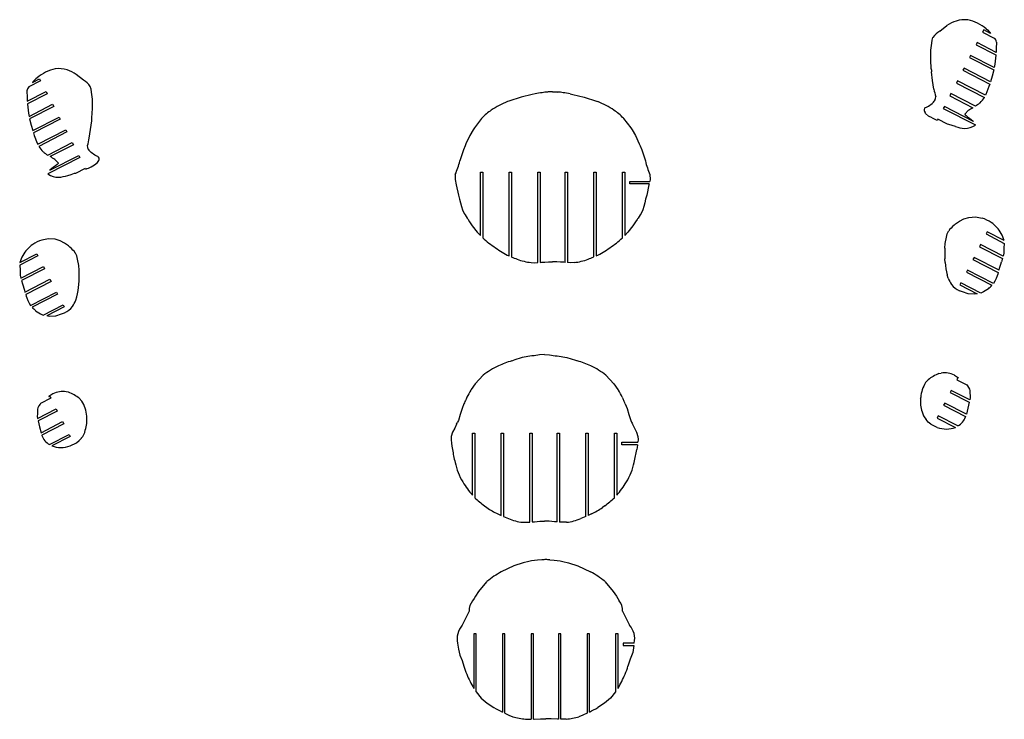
# Model space of a CAD drawing. Extents: x -545 to 865, y -1806 to 2117.
# Tile 8 of 12: x -545 to -132, y -851 to -558. Entities that reach past the tile are written whole.
import ezdxf

# ---------------------------------------------------------------- set-up
doc = ezdxf.new("R2010")
doc.units = 0
doc.layers.get('0').update_dxf_attribs({"linetype": 'CONTINUOUS'})

msp = doc.modelspace()

# ---------------------------------------------------------------- linework, layer by layer
at = {"color": 7, "linetype": 'CONTINUOUS'}
for p, q in [((-159.38, -563.07), (-156.34, -560.7)), ((-140.98, -562.55), (-141.44, -563.44)), ((-141.44, -563.44), (-136.52, -565.97)), ((-138.09, -564.03), (-140.98, -562.55)), ((-139.93, -562.14), (-139.44, -562.59)), ((-139.44, -562.59), (-138.36, -563.71)), ((-138.36, -563.71), (-138.09, -564.03)), ((-163.08, -571.09), (-162.71, -568.11)), ((-143.72, -567.89), (-144.18, -568.78)), ((-144.18, -568.78), (-135.86, -573.05)), ((-135.81, -571.95), (-143.72, -567.89)), ((-135.86, -573.05), (-135.87, -573.16)), ((-162.91, -578.92), (-163.09, -574.99)), ((-146.46, -573.23), (-146.91, -574.12)), ((-146.91, -574.12), (-136.78, -579.32)), ((-136.59, -578.29), (-146.46, -573.23)), ((-136.35, -576.91), (-136.59, -578.29)), ((-135.87, -573.16), (-136.35, -576.91)), ((-517.89, -583.54), (-520.93, -581.17)), ((-162.34, -583.8), (-162.81, -580.16)), ((-149.2, -578.57), (-149.65, -579.46)), ((-149.65, -579.46), (-138.44, -585.21)), ((-138.11, -584.25), (-149.2, -578.57)), ((-136.78, -579.32), (-137.47, -581.95)), ((-535.83, -583.91), (-540.75, -586.44)), ((-539.18, -584.5), (-536.29, -583.02)), ((-538.91, -584.18), (-539.18, -584.5)), ((-537.83, -583.06), (-538.91, -584.18)), ((-537.34, -582.61), (-537.83, -583.06)), ((-536.29, -583.02), (-535.83, -583.91)), ((-161.79, -587.38), (-162.34, -583.8)), ((-151.94, -583.91), (-152.39, -584.79)), ((-152.39, -584.79), (-140.67, -590.81)), ((-140.2, -589.93), (-151.94, -583.91)), ((-138.44, -585.21), (-138.76, -586.21)), ((-137.47, -581.95), (-138.11, -584.25)), ((-541.46, -592.42), (-533.55, -588.36)), ((-533.1, -589.25), (-541.41, -593.52)), ((-533.55, -588.36), (-533.1, -589.25)), ((-514.19, -591.56), (-514.56, -588.58)), ((-328.8, -589.37), (-329.98, -589.58)), ((-321.47, -588.45), (-323.06, -588.51)), ((-321.47, -588.45), (-319.87, -588.51)), ((-314.14, -589.37), (-312.96, -589.58)), ((-154.68, -589.24), (-155.13, -590.13)), ((-144.43, -594.5), (-154.68, -589.24)), ((-140.01, -589.52), (-140.2, -589.93)), ((-138.76, -586.21), (-140.01, -589.52)), ((-541.41, -593.52), (-541.4, -593.63)), ((-541.4, -593.63), (-540.92, -597.38)), ((-339.86, -592.35), (-340.38, -592.57)), ((-334.65, -590.69), (-339.86, -592.35)), ((-329.98, -589.58), (-334.65, -590.69)), ((-312.96, -589.58), (-308.29, -590.69)), ((-308.29, -590.69), (-303.08, -592.35)), ((-303.08, -592.35), (-302.56, -592.57)), ((-155.13, -590.13), (-145.45, -595.1)), ((-540.92, -597.38), (-540.68, -598.76)), ((-540.68, -598.76), (-530.81, -593.7)), ((-530.36, -594.59), (-540.49, -599.79)), ((-530.81, -593.7), (-530.36, -594.59)), ((-514.36, -599.39), (-514.18, -595.46)), ((-165.27, -597.53), (-165.52, -597.18)), ((-157.41, -594.58), (-157.87, -595.47)), ((-157.87, -595.47), (-144.47, -602.35)), ((-145.25, -600.83), (-157.41, -594.58)), ((-147.43, -596.33), (-148.75, -597.66)), ((-540.49, -599.79), (-539.8, -602.42)), ((-539.16, -604.72), (-528.07, -599.04)), ((-527.62, -599.93), (-538.84, -605.68)), ((-528.07, -599.04), (-527.62, -599.93)), ((-514.93, -604.27), (-514.46, -600.63)), ((-351.21, -599.61), (-354.24, -603.55)), ((-351.1, -599.48), (-351.21, -599.61)), ((-291.84, -599.48), (-291.73, -599.61)), ((-291.73, -599.61), (-288.7, -603.55)), ((-160.15, -599.92), (-160.36, -600.32)), ((-156.11, -601.99), (-160.15, -599.92)), ((-147.59, -599.03), (-146.85, -599.52)), ((-539.8, -602.42), (-539.16, -604.72)), ((-538.84, -605.68), (-538.51, -606.68)), ((-537.07, -610.4), (-525.33, -604.38)), ((-524.88, -605.26), (-536.6, -611.28)), ((-525.33, -604.38), (-524.88, -605.26)), ((-515.48, -607.85), (-514.93, -604.27)), ((-354.8, -604.35), (-356.13, -606.77)), ((-354.24, -603.55), (-354.8, -604.35)), ((-288.7, -603.55), (-288.14, -604.35)), ((-288.14, -604.35), (-286.81, -606.77)), ((-155.62, -602.1), (-156.11, -601.99)), ((-538.51, -606.68), (-537.26, -609.99)), ((-537.26, -609.99), (-537.07, -610.4)), ((-532.84, -614.97), (-522.59, -609.71)), ((-522.59, -609.71), (-522.14, -610.6)), ((-356.13, -606.77), (-357.74, -610.2)), ((-286.81, -606.77), (-285.2, -610.2)), ((-522.14, -610.6), (-531.82, -615.57)), ((-357.74, -610.2), (-358.13, -611.12)), ((-285.2, -610.2), (-284.81, -611.12)), ((-519.4, -615.94), (-532.8, -622.82)), ((-532.02, -621.3), (-519.86, -615.05)), ((-529.84, -616.8), (-528.52, -618.13)), ((-519.86, -615.05), (-519.4, -615.94)), ((-512, -618), (-511.75, -617.65)), ((-529.68, -619.5), (-530.42, -619.99)), ((-521.65, -622.57), (-521.16, -622.46)), ((-521.16, -622.46), (-517.12, -620.39)), ((-517.12, -620.39), (-516.91, -620.79)), ((-351.69, -622.13), (-350.69, -622.13)), ((-351.69, -648.59), (-351.69, -622.13)), ((-350.69, -622.13), (-350.69, -649.59)), ((-339.69, -622.13), (-338.69, -622.13)), ((-339.69, -657.13), (-339.69, -622.13)), ((-338.69, -622.13), (-338.69, -657.58)), ((-327.69, -622.13), (-326.69, -622.13)), ((-327.69, -659.94), (-327.69, -622.13)), ((-326.69, -622.13), (-326.69, -659.86)), ((-316.25, -622.13), (-315.25, -622.13)), ((-316.25, -659.86), (-316.25, -622.13)), ((-315.25, -622.13), (-315.25, -659.94)), ((-304.25, -622.13), (-303.25, -622.13)), ((-304.25, -657.58), (-304.25, -622.13)), ((-303.25, -622.13), (-303.25, -657.13)), ((-292.25, -649.59), (-292.25, -622.13)), ((-292.25, -622.13), (-291.25, -622.13)), ((-291.25, -622.13), (-291.25, -648.59)), ((-289.13, -625.96), (-280.79, -625.96)), ((-289.13, -626.96), (-289.13, -625.96)), ((-281.02, -626.96), (-289.13, -626.96)), ((-360.88, -631.72), (-360.41, -633.39)), ((-282.06, -631.72), (-282.53, -633.39)), ((-149.24, -641.64), (-147.19, -640.99)), ((-355.1, -644.56), (-353, -647.16)), ((-353, -647.16), (-351.69, -648.59)), ((-289.94, -647.16), (-291.25, -648.59)), ((-287.84, -644.56), (-289.94, -647.16)), ((-139.54, -647.06), (-140, -647.95)), ((-132.46, -650.69), (-139.54, -647.06)), ((-527.71, -650.83), (-529.76, -650.19)), ((-140, -647.95), (-132.34, -651.88)), ((-157.21, -653.96), (-157.12, -651.92)), ((-142.28, -652.4), (-142.73, -653.29)), ((-142.73, -653.29), (-133.13, -658.22)), ((-132.87, -657.22), (-142.28, -652.4)), ((-536.95, -657.14), (-544.61, -661.07)), ((-544.49, -659.89), (-537.41, -656.25)), ((-537.41, -656.25), (-536.95, -657.14)), ((-323.2, -659.65), (-321.47, -659.6)), ((-319.73, -659.65), (-321.47, -659.6)), ((-157.1, -659.85), (-157.23, -658.37)), ((-145.02, -657.74), (-145.47, -658.63)), ((-145.47, -658.63), (-134.86, -664.07)), ((-134.56, -663.1), (-145.02, -657.74)), ((-133.13, -658.22), (-133.51, -659.65)), ((-132.6, -655.96), (-132.87, -657.22)), ((-544.08, -666.42), (-534.67, -661.59)), ((-534.21, -662.48), (-543.82, -667.41)), ((-534.67, -661.59), (-534.21, -662.48)), ((-519.74, -663.15), (-519.83, -661.11)), ((-326.69, -659.86), (-326.12, -659.81)), ((-326.12, -659.81), (-324.72, -659.74)), ((-324.72, -659.74), (-323.2, -659.65)), ((-318.22, -659.74), (-319.73, -659.65)), ((-316.82, -659.81), (-318.22, -659.74)), ((-316.25, -659.86), (-316.82, -659.81)), ((-147.76, -663.07), (-148.21, -663.96)), ((-136.87, -668.66), (-147.76, -663.07)), ((-544.35, -665.16), (-544.08, -666.42)), ((-543.82, -667.41), (-543.44, -668.85)), ((-542.39, -672.3), (-531.93, -666.93)), ((-531.48, -667.82), (-542.09, -673.27)), ((-531.93, -666.93), (-531.48, -667.82)), ((-519.85, -669.05), (-519.72, -667.56)), ((-155.86, -666.46), (-156.25, -665.06)), ((-148.21, -663.96), (-137.57, -669.43)), ((-135.33, -665.5), (-135.73, -666.52)), ((-149.85, -672.2), (-151.1, -671.73)), ((-150.5, -668.41), (-150.95, -669.3)), ((-150.95, -669.3), (-143.73, -673.01)), ((-142.2, -672.67), (-150.5, -668.41)), ((-541.62, -674.7), (-541.22, -675.72)), ((-540.08, -677.86), (-529.19, -672.27)), ((-528.74, -673.16), (-539.38, -678.62)), ((-529.19, -672.27), (-528.74, -673.16)), ((-521.09, -675.66), (-520.7, -674.25)), ((-144.17, -673.05), (-144.95, -673.13)), ((-534.75, -681.86), (-526.45, -677.61)), ((-526, -678.5), (-533.22, -682.2)), ((-526.45, -677.61), (-526, -678.5)), ((-532.78, -682.24), (-532, -682.32)), ((-527.1, -681.4), (-525.85, -680.93)), ((-334.18, -699.68), (-337.72, -700.74)), ((-330.13, -699), (-334.18, -699.68)), ((-329.26, -698.88), (-330.13, -699)), ((-326.91, -698.53), (-329.26, -698.88)), ((-324.83, -698.34), (-326.91, -698.53)), ((-324.83, -698.34), (-322.74, -698.53)), ((-322.74, -698.53), (-320.39, -698.88)), ((-320.39, -698.88), (-319.52, -699)), ((-319.52, -699), (-315.47, -699.68)), ((-315.47, -699.68), (-311.93, -700.74)), ((-350.52, -707.08), (-353.84, -710.62)), ((-299.13, -707.08), (-295.81, -710.62)), ((-165.31, -710.17), (-164.23, -708.95)), ((-159.76, -706.37), (-158.73, -706.19)), ((-151.81, -708.06), (-152.26, -708.95)), ((-152.26, -708.95), (-148.06, -711.11)), ((-151.52, -708.21), (-151.81, -708.06)), ((-355.53, -713.02), (-355.74, -713.34)), ((-353.84, -710.62), (-355.53, -713.02)), ((-295.81, -710.62), (-294.12, -713.02)), ((-294.12, -713.02), (-293.91, -713.34)), ((-148.06, -711.11), (-147.81, -711.47)), ((-531.64, -716.7), (-535.84, -718.86)), ((-532.38, -715.96), (-532.09, -715.81)), ((-532.09, -715.81), (-531.64, -716.7)), ((-524.14, -714.13), (-525.17, -713.95)), ((-518.59, -717.92), (-519.67, -716.71)), ((-357.35, -716.28), (-357.72, -717.09)), ((-292.3, -716.28), (-291.93, -717.09)), ((-167.37, -716.7), (-167.34, -716.38)), ((-154.55, -713.4), (-155, -714.29)), ((-155, -714.29), (-146.99, -718.4)), ((-146.74, -717.4), (-154.55, -713.4)), ((-537.16, -725.16), (-529.35, -721.15)), ((-535.84, -718.86), (-536.09, -719.23)), ((-529.35, -721.15), (-528.9, -722.04)), ((-358.62, -719.07), (-359.35, -721)), ((-291.03, -719.07), (-290.3, -721)), ((-157.29, -718.74), (-157.74, -719.63)), ((-157.74, -719.63), (-148.52, -724.36)), ((-148.22, -723.39), (-157.29, -718.74)), ((-528.9, -722.04), (-536.91, -726.15)), ((-516.53, -724.45), (-516.56, -724.13)), ((-160.02, -724.07), (-160.48, -724.96)), ((-160.48, -724.96), (-152.8, -728.91)), ((-151.8, -728.3), (-160.02, -724.07)), ((-148.52, -724.36), (-148.58, -724.5)), ((-535.68, -731.14), (-526.62, -726.49)), ((-526.16, -727.38), (-535.38, -732.11)), ((-526.62, -726.49), (-526.16, -727.38)), ((-360.93, -726.07), (-361.24, -726.73)), ((-288.72, -726.07), (-288.41, -726.73)), ((-163.02, -727.63), (-163.13, -727.57)), ((-160.47, -728.87), (-163.02, -727.63)), ((-535.38, -732.11), (-535.32, -732.26)), ((-532.1, -736.05), (-523.88, -731.83)), ((-523.42, -732.72), (-531.1, -736.66)), ((-523.88, -731.83), (-523.42, -732.72)), ((-355.05, -731.3), (-354.05, -731.3)), ((-355.05, -757.26), (-355.05, -731.3)), ((-354.05, -731.3), (-354.05, -758.32)), ((-343.05, -731.3), (-342.05, -731.3)), ((-343.05, -765.75), (-343.05, -731.3)), ((-342.05, -731.3), (-342.05, -766.22)), ((-331.05, -731.3), (-330.05, -731.3)), ((-331.05, -768.57), (-331.05, -731.3)), ((-330.05, -731.3), (-330.05, -768.47)), ((-319.6, -731.3), (-318.6, -731.3)), ((-319.6, -768.47), (-319.6, -731.3)), ((-318.6, -731.3), (-318.6, -768.57)), ((-307.6, -731.3), (-306.6, -731.3)), ((-307.6, -766.22), (-307.6, -731.3)), ((-306.6, -731.3), (-306.6, -765.75)), ((-295.6, -758.32), (-295.6, -731.3)), ((-295.6, -731.3), (-294.6, -731.3)), ((-294.6, -731.3), (-294.6, -757.26)), ((-523.43, -736.62), (-520.88, -735.38)), ((-520.88, -735.38), (-520.77, -735.32)), ((-292.48, -735.13), (-285.78, -735.13)), ((-292.48, -736.13), (-292.48, -735.13)), ((-285.93, -736.13), (-292.48, -736.13)), ((-350.02, -761.71), (-349.02, -762.45)), ((-299.63, -761.71), (-300.63, -762.45)), ((-344.42, -765.11), (-343.05, -765.75)), ((-342.05, -766.22), (-339.95, -767.07)), ((-307.6, -766.22), (-309.7, -767.07)), ((-305.23, -765.11), (-306.6, -765.75)), ((-334.02, -768.6), (-331.05, -768.57)), ((-330.05, -768.47), (-329.6, -768.42)), ((-329.6, -768.42), (-329.02, -768.39)), ((-329.02, -768.39), (-326.78, -768.15)), ((-326.78, -768.15), (-324.83, -768.11)), ((-322.88, -768.15), (-324.83, -768.11)), ((-320.63, -768.39), (-322.88, -768.15)), ((-320.06, -768.42), (-320.63, -768.39)), ((-319.6, -768.47), (-320.06, -768.42)), ((-315.63, -768.6), (-318.6, -768.57)), ((-337.64, -786.85), (-342.98, -789.35)), ((-333.76, -785.56), (-337.64, -786.85)), ((-331.4, -785), (-333.76, -785.56)), ((-330.24, -784.77), (-331.4, -785)), ((-327.8, -784.47), (-330.24, -784.77)), ((-325.99, -784.34), (-327.8, -784.47)), ((-322.59, -784.34), (-320.78, -784.47)), ((-320.78, -784.47), (-318.34, -784.77)), ((-318.34, -784.77), (-317.18, -785)), ((-317.18, -785), (-314.82, -785.56)), ((-314.82, -785.56), (-310.94, -786.85)), ((-310.94, -786.85), (-305.6, -789.35)), ((-349.09, -793.45), (-352.44, -797.56)), ((-348.95, -793.3), (-349.09, -793.45)), ((-299.63, -793.3), (-299.49, -793.45)), ((-299.49, -793.45), (-296.14, -797.56)), ((-352.44, -797.56), (-353.82, -799.58)), ((-296.14, -797.56), (-294.76, -799.58)), ((-356.63, -806.3), (-359.29, -811.69)), ((-291.95, -806.3), (-289.29, -811.69)), ((-353.51, -815.3), (-354.51, -815.3)), ((-354.51, -815.3), (-354.51, -838.08)), ((-353.51, -839.61), (-353.51, -815.3)), ((-341.51, -815.3), (-342.51, -815.3)), ((-342.51, -815.3), (-342.51, -848.01)), ((-341.51, -848.52), (-341.51, -815.3)), ((-329.51, -815.3), (-330.51, -815.3)), ((-330.51, -815.3), (-330.51, -851)), ((-329.51, -851.03), (-329.51, -815.3)), ((-318.07, -815.3), (-319.07, -815.3)), ((-319.07, -815.3), (-319.07, -851.03)), ((-318.07, -851), (-318.07, -815.3)), ((-306.07, -815.3), (-307.07, -815.3)), ((-307.07, -815.3), (-307.07, -848.52)), ((-306.07, -848.01), (-306.07, -815.3)), ((-294.07, -815.3), (-295.07, -815.3)), ((-295.07, -815.3), (-295.07, -839.61)), ((-294.07, -838.08), (-294.07, -815.3)), ((-287.3, -819.12), (-291.95, -819.12)), ((-291.95, -819.12), (-291.95, -820.12)), ((-291.95, -820.12), (-287.46, -820.12)), ((-348.84, -844.25), (-346.02, -846.12)), ((-299.74, -844.25), (-302.56, -846.12)), ((-332.79, -850.93), (-330.51, -851)), ((-329.51, -851.03), (-329.13, -851.03)), ((-329.13, -851.03), (-326.48, -850.87)), ((-319.45, -851.03), (-322.1, -850.87)), ((-319.07, -851.03), (-319.45, -851.03)), ((-315.79, -850.93), (-318.07, -851))]:
    msp.add_line(p, q, dxfattribs=at)
at = {"color": 7, "linetype": 'CONTINUOUS', "flags": 128}
for points in [[(-162.71, -568.11), (-162.56, -566.89), (-162.2, -565.73)], [(-135.61, -567.64), (-135.73, -570.4), (-135.81, -571.95)], [(-163.09, -574.99), (-163.08, -574.04), (-163.08, -573.04), (-163.08, -571.09)], [(-541.66, -588.11), (-541.54, -590.87), (-541.46, -592.42)], [(-514.56, -588.58), (-514.71, -587.36), (-515.08, -586.2)], [(-323.06, -588.51), (-323.36, -588.54), (-323.65, -588.57)], [(-319.87, -588.51), (-319.58, -588.54), (-319.29, -588.57)], [(-514.18, -595.46), (-514.19, -594.51), (-514.19, -593.51), (-514.19, -591.56)], [(-165.7, -595.35), (-165.55, -595.17), (-165.36, -595.04), (-164.94, -594.86), (-164.11, -594.45), (-162.6, -593.42)], [(-161.36, -591.99), (-161.14, -591.23), (-161.01, -590.45)], [(-162.55, -599.35), (-164.02, -598.61), (-165.27, -597.53)], [(-148.75, -597.66), (-148.8, -597.77), (-148.81, -597.89), (-148.77, -598), (-148.7, -598.1), (-148.33, -598.41), (-147.96, -598.73), (-147.59, -599.03)], [(-143.5, -593.86), (-143.95, -594.18), (-144.43, -594.5)], [(-146.85, -599.52), (-145.34, -600.73), (-145.25, -600.83)], [(-152.77, -603.01), (-154.22, -602.58), (-155.62, -602.1)], [(-515.91, -612.46), (-516.13, -611.7), (-516.26, -610.92)], [(-511.57, -615.82), (-511.72, -615.64), (-511.91, -615.51), (-512.33, -615.33), (-513.16, -614.92), (-514.67, -613.89)], [(-358.13, -611.12), (-358.76, -612.77), (-359.36, -614.43)], [(-284.81, -611.12), (-284.18, -612.77), (-283.58, -614.43)], [(-533.77, -614.33), (-533.32, -614.65), (-532.84, -614.97)], [(-528.52, -618.13), (-528.47, -618.24), (-528.46, -618.36), (-528.5, -618.47), (-528.57, -618.57), (-528.94, -618.88), (-529.31, -619.2), (-529.68, -619.5)], [(-514.72, -619.82), (-513.25, -619.08), (-512, -618)], [(-359.36, -614.43), (-359.9, -616.09), (-360.32, -617.4)], [(-283.58, -614.43), (-283.04, -616.09), (-282.62, -617.4)], [(-530.42, -619.99), (-531.93, -621.2), (-532.02, -621.3)], [(-524.5, -623.48), (-523.05, -623.05), (-521.65, -622.57)], [(-362.21, -623), (-362.27, -625.21), (-361.82, -627.38), (-360.88, -631.72)], [(-280.73, -623), (-280.67, -625.21), (-280.79, -625.96)], [(-281.02, -626.96), (-281.12, -627.38), (-282.06, -631.72)], [(-360.41, -633.39), (-360.02, -634.91), (-359.66, -636.43), (-359.19, -637.92), (-358.51, -639.32), (-358.11, -639.99), (-357.67, -640.64), (-357.23, -641.29), (-357.02, -641.62), (-356.81, -641.95), (-356.23, -642.81), (-355.68, -643.64), (-355.1, -644.56)], [(-282.53, -633.39), (-282.92, -634.91), (-283.28, -636.43), (-283.75, -637.92), (-284.43, -639.32), (-284.83, -639.99), (-285.27, -640.64), (-285.71, -641.29), (-285.92, -641.62), (-286.12, -641.95), (-286.71, -642.81), (-287.26, -643.64), (-287.84, -644.56)], [(-152.71, -643.72), (-151.04, -642.57), (-149.24, -641.64)], [(-147.19, -640.99), (-144.36, -640.78), (-141.56, -641.3)], [(-157.12, -651.92), (-156.58, -649.25), (-156.3, -647.91), (-155.69, -646.83), (-155.63, -646.73)], [(-529.76, -650.19), (-532.59, -649.97), (-535.39, -650.49)], [(-524.24, -652.91), (-525.91, -651.77), (-527.71, -650.83)], [(-132.34, -651.88), (-132.49, -653.92), (-132.6, -655.96)], [(-519.83, -661.11), (-520.37, -658.44), (-520.65, -657.11), (-521.26, -656.02), (-521.32, -655.93)], [(-544.61, -661.07), (-544.46, -663.11), (-544.35, -665.16)], [(-330.47, -659.88), (-329.08, -659.98), (-327.69, -659.94)], [(-312.47, -659.88), (-313.86, -659.98), (-315.25, -659.94)], [(-135.73, -666.52), (-136.24, -667.65), (-136.87, -668.66)], [(-134.86, -664.07), (-135.07, -664.77), (-135.33, -665.5)], [(-138.97, -670.85), (-141.07, -672.21), (-142.2, -672.67)], [(-542.09, -673.27), (-541.87, -673.96), (-541.62, -674.7)], [(-541.22, -675.72), (-540.71, -676.84), (-540.08, -677.86)], [(-144.95, -673.13), (-147.45, -672.96), (-149.85, -672.2)], [(-537.97, -680.05), (-535.88, -681.41), (-534.75, -681.86)], [(-532, -682.32), (-529.5, -682.15), (-527.1, -681.4)], [(-153.21, -707.04), (-152.35, -707.6), (-151.52, -708.21)], [(-147.81, -711.47), (-147.34, -712.17), (-146.95, -712.92), (-146.81, -713.46), (-146.76, -714.01), (-146.75, -714.59), (-146.68, -715.55), (-146.65, -716.46), (-146.74, -717.4)], [(-530.69, -714.79), (-531.55, -715.35), (-532.38, -715.96)], [(-536.09, -719.23), (-536.56, -719.93), (-536.95, -720.68), (-537.09, -721.21), (-537.14, -721.77), (-537.15, -722.34), (-537.22, -723.3), (-537.26, -724.22), (-537.16, -725.16)], [(-359.35, -721), (-360.12, -723.54), (-360.93, -726.07)], [(-290.3, -721), (-289.53, -723.54), (-288.72, -726.07)], [(-146.99, -718.4), (-147.63, -720.89), (-148.22, -723.39)], [(-536.91, -726.15), (-536.27, -728.64), (-535.68, -731.14)], [(-361.67, -727.59), (-362.46, -729.18), (-363.32, -730.92), (-363.9, -732.66), (-363.98, -734.04), (-363.83, -735.42), (-363.62, -736.79), (-363.4, -738.16)], [(-287.98, -727.59), (-287.19, -729.18), (-286.33, -730.92), (-285.76, -732.66), (-285.67, -733.9), (-285.78, -735.13)], [(-163.13, -727.57), (-164.19, -726.68), (-165.1, -725.64)], [(-520.77, -735.32), (-519.71, -734.43), (-518.8, -733.39)], [(-285.93, -736.13), (-286.11, -737.28), (-286.25, -738.16)], [(-353.82, -799.58), (-354.36, -800.52), (-354.98, -801.41)], [(-294.76, -799.58), (-294.21, -800.52), (-293.6, -801.41)], [(-356.42, -805.8), (-356.52, -806.05), (-356.63, -806.3)], [(-292.16, -805.8), (-292.06, -806.05), (-291.95, -806.3)], [(-361.26, -819.24), (-360.93, -821.72), (-360.35, -824.14), (-359.41, -826.45), (-358.62, -828.82)], [(-287.46, -820.12), (-287.87, -823.08), (-288.97, -825.92), (-289.96, -828.82)], [(-353.51, -839.61), (-351.4, -842.18), (-348.84, -844.25)], [(-295.07, -839.61), (-297.18, -842.18), (-299.74, -844.25)], [(-341.51, -848.52), (-339.8, -849.29), (-338.13, -849.95)], [(-307.07, -848.52), (-308.78, -849.29), (-310.45, -849.95)], [(-326.48, -850.87), (-325.36, -850.85), (-324.29, -850.79)], [(-322.1, -850.87), (-323.22, -850.85), (-324.29, -850.79)]]:
    msp.add_lwpolyline(points, dxfattribs=at)
at = {"color": 7, "linetype": 'CONTINUOUS'}
for centre, radius, start, end in [((-147.26, -574.45), 16.47, 108.6188, 123.4608), ((-149.11, -569.22), 10.93, 81.8038, 108.1766), ((-150.34, -573.43), 15.29, 63.5307, 79.4983), ((-154.72, -580.49), 23.57, 51.1388, 61.6491), ((-154.52, -571.06), 9.35, 121.3103, 145.222), ((-138.55, -568.15), 2.99, 9.9789, 47.0692), ((-522.55, -600.96), 23.57, 118.351, 128.861), ((-526.93, -593.9), 15.28, 100.5008, 116.4703), ((-528.16, -589.69), 10.93, 71.8236, 98.1961), ((-530.01, -594.92), 16.47, 56.5408, 71.3809), ((-65.63, -571.24), 97.59, 184.5119, 185.2435), ((-522.75, -591.53), 9.35, 34.7796, 58.6869), ((-538.72, -588.62), 2.99, 132.9286, 170.0226), ((-319.29, -632.93), 44.59, 98.4518, 102.3203), ((-322.34, -608.98), 20.45, 93.6635, 99.843), ((-320.6, -608.98), 20.45, 80.157, 86.3365), ((-323.65, -632.93), 44.59, 77.6797, 81.5482), ((-148.22, -585.58), 13.69, 187.5287, 200.825), ((-326.83, -626.6), 36.62, 111.7011, 123.6994), ((-316.1, -626.59), 36.62, 56.3004, 68.2991), ((-169.12, -586.55), 9.48, 313.5245, 324.9567), ((-154.77, -578.09), 19.38, 305.5509, 309.4376), ((-153.63, -582.31), 15.5, 316.1019, 326.7461), ((-332.54, -617.28), 25.71, 124.6337, 136.1888), ((-310.4, -617.28), 25.71, 43.8109, 55.367), ((-164.28, -596.13), 1.63, 150.9997, 220.1835), ((-134.12, -615.53), 23.36, 119.0162, 124.7201), ((-611.35, -591.74), 97.29, 354.7566, 355.4903), ((-156.97, -589.79), 11.07, 239.7485, 252.1561), ((-147.43, -586.22), 17.62, 252.3709, 264.9341), ((-148.8, -596.47), 7.31, 268.5275, 306.3533), ((-529.06, -606.05), 13.69, 339.1764, 352.4699), ((-523.64, -602.78), 15.5, 213.2557, 223.8973), ((-522.43, -598.47), 19.5, 230.5743, 234.438), ((-508.15, -607.02), 9.47, 215.0419, 226.479), ((-543.15, -636), 23.36, 55.2792, 60.9819), ((-512.99, -616.6), 1.63, 319.8147, 29.0006), ((-394.14, -609.09), 34.83, 336.4681, 346.1993), ((-248.8, -609.09), 34.83, 193.8012, 203.5324), ((-520.3, -610.25), 11.07, 287.8466, 300.2466), ((-528.47, -616.94), 7.3, 233.6449, 271.4742), ((-529.84, -606.69), 17.62, 275.0657, 287.6292), ((-147.05, -657.32), 16.93, 56.8203, 71.103), ((-134.9, -660.64), 24.96, 144.5016, 146.1386), ((-143.16, -656.1), 15.64, 127.6246, 140.4563), ((-145.6, -654.39), 13.7, 29.0853, 55.2027), ((-529.9, -666.51), 16.94, 108.9001, 123.1786), ((-328.23, -626.24), 32.4, 226.0979, 237.9496), ((-314.71, -626.24), 32.4, 302.0504, 313.9021), ((-158.1, -659.13), 27, 18.2134, 24.967), ((-531.35, -663.59), 13.7, 124.7963, 150.9161), ((-533.79, -665.3), 15.64, 39.5442, 52.3752), ((-541.82, -669.68), 24.68, 33.8532, 35.5087), ((-323.87, -624.21), 36.53, 233.8452, 244.3297), ((-319.07, -624.21), 36.53, 295.6707, 306.1547), ((-92.45, -656.48), 64.81, 177.77, 181.6666), ((-518.93, -668.29), 26.91, 155.0208, 161.7979), ((-317.03, -604.25), 57.57, 247.8921, 250.4213), ((-328.52, -638.74), 21.23, 248.445, 264.7331), ((-314.42, -638.74), 21.23, 275.2669, 291.5539), ((-325.97, -604.11), 57.72, 289.5832, 292.1059), ((-584.49, -665.68), 64.8, 358.3335, 2.2306), ((-128.87, -657.9), 28.3, 183.9666, 194.6575), ((-275.24, -618.48), 147.59, 342.4011, 343.8016), ((-145.26, -662.16), 11.44, 202.1124, 217.0246), ((-401.81, -627.7), 147.49, 196.1983, 197.5998), ((-548.08, -667.09), 28.3, 345.343, 356.0332), ((-147.79, -664.31), 8.13, 215.6494, 245.9441), ((-164.94, -643.91), 37.42, 313.9444, 317.0143), ((-531.69, -671.35), 11.44, 322.9782, 337.8864), ((-139.82, -719.49), 46.64, 94.8014, 95.343), ((-512.01, -653.1), 37.42, 222.9856, 226.0556), ((-529.16, -673.5), 8.13, 294.0575, 324.3481), ((-536.75, -724.52), 42.47, 84.6385, 85.2335), ((-401.33, -525.64), 186.29, 289.6785, 289.9641), ((-248.44, -525.94), 185.97, 250.0391, 250.3252), ((-331.23, -731.21), 30.89, 114.7629, 128.6439), ((-322.98, -750.84), 52.18, 107.4167, 113.9604), ((-326.67, -750.82), 52.16, 66.0375, 72.5842), ((-318.42, -731.21), 30.89, 51.3569, 65.2378), ((-150.87, -726.97), 22.44, 113.3494, 126.5702), ((-157.33, -715.55), 9.46, 64.1554, 98.5026), ((-153.88, -717.34), 13.49, 147.861, 175.9022), ((-526.57, -723.3), 9.46, 81.4945, 115.8474), ((-533.05, -734.76), 22.48, 53.4425, 66.6394), ((-336.23, -728.01), 24.11, 153.0644, 158.2165), ((-320.4, -734.56), 41.22, 149.015, 153.671), ((-329.21, -734.55), 41.18, 26.3272, 30.9877), ((-314.69, -728.59), 25.5, 21.9228, 26.7949), ((-155.05, -718.13), 12.4, 173.3505, 199.722), ((-530.02, -725.1), 13.49, 4.0979, 32.1392), ((-528.85, -725.89), 12.4, 340.2779, 6.6495), ((-160.3, -721.23), 6.51, 189.6051, 222.5551), ((-155.26, -722.09), 7.11, 299.1537, 340.1318), ((-386.55, -714.73), 28.01, 332.6633, 334.6319), ((-263.07, -714.71), 28.05, 205.3711, 207.3368), ((-155.95, -715.33), 14.28, 251.5218, 267.9666), ((-157.6, -713.54), 16.1, 274.083, 287.3406), ((-528.64, -729.84), 7.11, 199.8689, 240.8467), ((-523.6, -728.99), 6.51, 317.4443, 350.3951), ((-526.3, -721.28), 16.11, 252.6649, 265.9119), ((-527.96, -723.08), 14.28, 272.0343, 288.4774), ((-289.99, -725.97), 74.42, 189.4278, 193.6353), ((-359.58, -725.99), 74.33, 346.3627, 350.5748), ((-336.73, -738.21), 26.12, 191.7092, 211.1795), ((-312.92, -738.21), 26.12, 328.8201, 348.2915), ((-324.85, -731.02), 40, 211.1867, 220.995), ((-324.79, -731.02), 40, 319.0047, 328.814), ((-325.01, -727.96), 42.01, 226.2708, 233.4526), ((-324.64, -727.97), 42, 306.5467, 313.7308), ((-327.62, -730.63), 38.35, 236.0797, 244.0269), ((-322.01, -730.65), 38.32, 295.9704, 303.9227), ((-331.8, -747.72), 20.99, 247.1452, 263.9115), ((-317.85, -747.72), 20.99, 276.0894, 292.8551), ((-320.94, -828.69), 44.64, 94.3035, 96.4949), ((-327.64, -828.69), 44.64, 83.5051, 85.6965), ((-323.4, -825.36), 40.99, 118.5424, 128.5614), ((-325.18, -825.36), 41, 51.439, 61.4574), ((-349.43, -805.66), 6.99, 142.5508, 181.1251), ((-299.15, -805.66), 6.99, 358.8744, 37.4501), ((-353.06, -817.34), 8.42, 137.8054, 193.0446), ((-295.46, -817.32), 8.36, 347.5703, 42.3375), ((-345.03, -825.98), 13.88, 191.8062, 206.5034), ((-301.79, -808.15), 60.62, 203.3419, 209.5851), ((-346.79, -808.15), 60.63, 330.4152, 336.658), ((-303.55, -825.98), 13.88, 333.4973, 348.194), ((-268.41, -706.47), 159.76, 240.9382, 242.3676), ((-379.98, -706.82), 159.36, 297.6306, 299.0636), ((-331.77, -830.33), 20.63, 252.0427, 267.1643), ((-316.81, -830.33), 20.63, 272.8352, 287.9583)]:
    msp.add_arc(centre, radius, start, end, dxfattribs=at)

doc.saveas('drawing.dxf')
